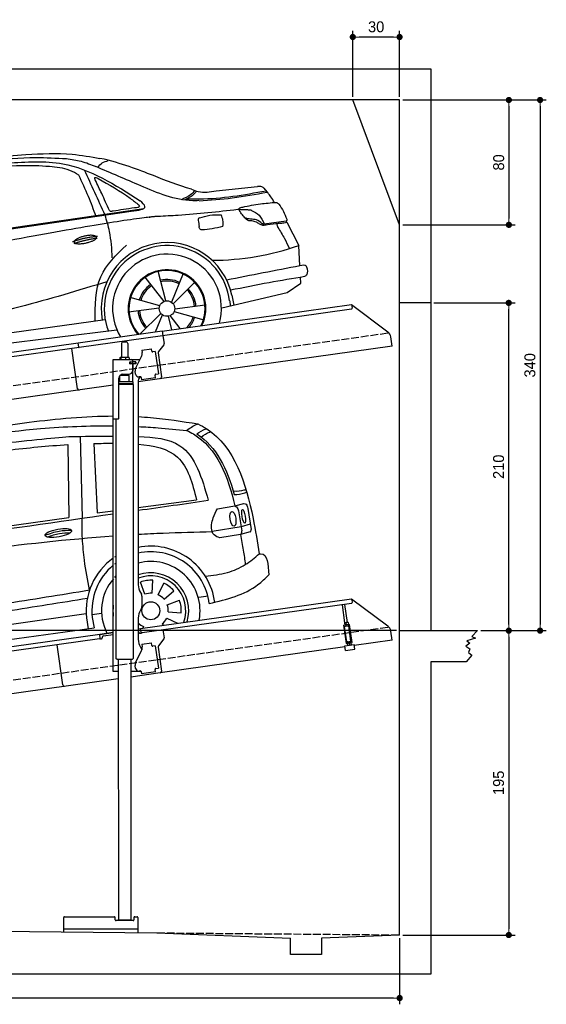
# Model space of a CAD drawing. Extents: x -311 to 6440, y -544 to 5764.
# Tile 5 of 5: x 3065 to 6440, y -544 to 5764. Entities that reach past the tile are written whole.
import ezdxf

# ---------------------------------------------------------------- set-up
doc = ezdxf.new("R2010")
doc.units = 0
doc.header["$LTSCALE"] = 10
doc.header["$MEASUREMENT"] = 0
doc.linetypes.add('GEN3', pattern=[6.25, 5, -1.25])
doc.layers.get('0').update_dxf_attribs({"linetype": 'CONTINUOUS'})
doc.layers.get('DEFPOINTS').update_dxf_attribs({"linetype": 'CONTINUOUS'})
for name, color, linetype in [('3', 6, 'GEN3'), ('CAR', 1, 'CONTINUOUS'), ('SICHTBARE_KANTEN_DIN_', 7, 'CONTINUOUS')]:
    doc.layers.add(name, color=color, linetype=linetype)
doc.layers.add('AM_0', color=7, linetype='CONTINUOUS', lineweight=30)
doc.layers.add('AM_5', color=3, linetype='CONTINUOUS', lineweight=15)
doc.dimstyles.new('KLAUS_DXF', dxfattribs={"dimscale": 20, "dimtxt": 3.5, "dimasz": 2, "dimexe": 2, "dimexo": 1, "dimgap": 1.5, "dimtad": 1, "dimlfac": 0.1, "dimdsep": 46, "dimtxsty": 'Standard', "dimblk": 'DOT', "dimcen": 2, "dimclrd": 256, "dimclre": 256, "dimclrt": 2, "dimadec": 0, "dimazin": 0, "dimtfac": 1, "dimtmove": 2, "dimatfit": 3, "dimfxl": 1, "dimtolj": 1, "dimarcsym": 0})

# ---------------------------------------------------------------- blocks, each defined once
blk = doc.blocks.new('car_150_')
at = {"layer": 'CAR'}
for p, q in [((6993.7, 5277.2), (7129.2, 5288.8)), ((8349.8, 5065.2), (8614.8, 5095.9)), ((5703.5, 4603.8), (7806, 4931.3)), ((5748.6, 4619.9), (7887.1, 4949.3)), ((8659.8, 4857.1), (8801.1, 4877.5)), ((8805, 4869.2), (8883.2, 4720.4)), ((8891.2, 4589.9), (8883.2, 4720.4)), ((8033.2, 4358.3), (7982.9, 4548.5)), ((7897.5, 4510.1), (8019.3, 4353.9)), ((8143.1, 4534), (8068.7, 4350.5)), ((8079.5, 4340.6), (8219, 4479.2)), ((8898.1, 4478.2), (8895.6, 4518.3)), ((8391.6, 4316.2), (8810.7, 4417.6)), ((8810.7, 4417.6), (8898.1, 4478.2)), ((7994.7, 4327.2), (7804.9, 4378.7)), ((8442.3, 4361.7), (8446.4, 4329.7)), ((8455.6, 4397.8), (8469.1, 4334.6)), ((7795.4, 4285.5), (7991.5, 4312.9)), ((8087.2, 4291.6), (8277, 4240.1)), ((8286.5, 4333.3), (8090.4, 4305.9)), ((7646, 4233.7), (5761.2, 3956.2)), ((8002.4, 4278.2), (7867.9, 4144.6)), ((7969.2, 4159.6), (8013.2, 4268.3)), ((8048.7, 4260.5), (8071.6, 4173.8)), ((8127.2, 4182.1), (8062.7, 4264.8)), ((5689.3, 3904.2), (7721.3, 4169.7))]:
    blk.add_line(p, q, dxfattribs=at)
blk.add_circle((8041, 4309.4), 49.6, dxfattribs=at)
for centre, radius, start, end in [((8042.2, 4309.4), 422.7, 12.06499, 190.70699), ((8042.2, 4309.4), 403.4, 7.44612, 201.52919), ((8307.4, 6330.9), 1710.3, 270.66012, 289.67256), ((8041, 4309.4), 348.9, 345.04241, 211.67771), ((8041, 4309.4), 249, 334.62746, 221.99497), ((8041, 4309.4), 244.1, 333.85173, 222.76256), ((8041, 4309.4), 186.2, 64.77616, 103.26666), ((8041, 4309.4), 176.5, 64.60185, 103.18158), ((8041, 4309.4), 186.2, 124.77616, 163.26666), ((8041, 4309.4), 176.5, 124.60185, 163.18158), ((8041, 4309.4), 176.5, 4.60185, 43.18158), ((8041, 4309.4), 186.2, 4.77616, 43.26666), ((8041, 4309.4), 186.2, 184.77616, 223.26666), ((8041, 4309.4), 176.5, 184.60185, 223.18158), ((8041, 4309.4), 176.5, 316.68962, 343.18158), ((8041, 4309.4), 186.2, 320.33711, 343.26666)]:
    blk.add_arc(centre, radius, start, end, dxfattribs=at)
for points in [[(7129.2, 5288.8), (7425.2, 5293.1), (7603.8, 5268.4)], [(6590.3, 5194.3), (7191.5, 5270.3), (7389.2, 5264.7)], [(7010.2, 5233), (7365.4, 5231.9), (7863.2, 4999)], [(7389.2, 5264.7), (7483, 5249), (7578.6, 5215.1)], [(7590.1, 5210.4), (7618.6, 5239.2), (7657.5, 5254.4)], [(7280.4, 5213.4), (7100.8, 5216.9), (6855.4, 5188)], [(7469.5, 5159.8), (7410.3, 5189.8), (7280.4, 5213.4)], [(7639.4, 4905.3), (7505.7, 5192.1)], [(8238.8, 5002.4), (8200.2, 5001.6), (7866.3, 5094.6), (7578.6, 5215.1)], [(7582.2, 4896.4), (7531.4, 5023.6), (7469.5, 5159.8)], [(7575.1, 5131.1), (7571.2, 5144.8), (7592.5, 5140)], [(7592.5, 5140), (7799.5, 5014.1), (7855.1, 4971.8)], [(8213.4, 5067), (8186.6, 5040.1), (8125.8, 5007.6)], [(8224.6, 5063.8), (8208.7, 5044.9), (8182.8, 5023.9), (8149.7, 5006.6)], [(8163.6, 5014.3), (8243.5, 5013.7), (8670.3, 5069.3)], [(8191, 5074.7), (8235.7, 5060.8), (8349.8, 5065.2)], [(8240.9, 5001), (8453.9, 5021.9), (8677.8, 5060.7)], [(8659.2, 5083.2), (8642.4, 5093.4), (8614.8, 5095.9)], [(8723.8, 4994.4), (8701.4, 5030.2), (8659.2, 5083.2)], [(7806, 4931.3), (7894.4, 4962.2), (7863.2, 4999)], [(8521.1, 4963.5), (8634.4, 4984.8), (8734.9, 4995.3)], [(8734.9, 4995.3), (8736.6, 4995.1), (8751.6, 4983.9), (8803.6, 4888.9)], [(7690.7, 4930.9), (7670.7, 4931.6), (7668, 4935.3)], [(7827.4, 4952.7), (7757.4, 4941.2), (7690.7, 4930.9)], [(7855.1, 4971.8), (7859.5, 4964.9), (7827.4, 4952.7)], [(8489.1, 4946.9), (8107.9, 4906.7), (7979.4, 4899)], [(8499.4, 4953.2), (8500.3, 4955.9), (8504.4, 4958.4)], [(8514.3, 4920.1), (8499.6, 4950.3), (8499.4, 4953.2)], [(8504.4, 4958.4), (8514.7, 4962.1), (8521.1, 4963.5)], [(8578.5, 4942.4), (8626.1, 4912.6), (8659.8, 4857.1)], [(7687.8, 4631.1), (7668.8, 4800.4), (7639.4, 4905.3)], [(8245.8, 4892.2), (8238.1, 4888.3), (8237.1, 4876.1)], [(8237.1, 4876.1), (8242.7, 4837)], [(8244.9, 4892.1), (8310.4, 4909.4), (8382.6, 4912.4)], [(8382.6, 4912.4), (8393, 4879.1), (8393.3, 4838.9)], [(8581.1, 4874.9), (8560.8, 4876.6), (8529.9, 4900.7)], [(8629.7, 4855.7), (8609.4, 4867.3), (8581.1, 4874.9)], [(8759.3, 4861.5), (8741.4, 4855.9), (8747.8, 4835.1)], [(8757.3, 4861.2), (8786.1, 4865.5), (8805, 4869.2)], [(8803.6, 4888.9), (8805.2, 4882.6), (8801.1, 4877.5)], [(8805, 4869.2), (8801.1, 4877.5)], [(8260.3, 4814.7), (8250.8, 4817.5), (8242.7, 4837)], [(8393.3, 4838.9), (8327.1, 4822.4), (8259.4, 4814.5)], [(8664.2, 4847.7), (8651.9, 4847.2), (8629.7, 4855.7)], [(8747.8, 4835.1), (8790.3, 4763.6), (8820.8, 4701.6)], [(7581.1, 4224.1), (7615.2, 4510.4), (7777.7, 4714.5)], [(8891.2, 4589.9), (8420.6, 4494.5)], [(8935.7, 4582.7), (8931.6, 4588.3), (8891.2, 4589.9)], [(8922.6, 4523), (8936.6, 4535.2), (8935.7, 4582.7)], [(8446.2, 4431.7), (8693.5, 4482.1), (8922.6, 4523)], [(7654.8, 4478.5), (7099.9, 4313.4), (5734.4, 4063.7)]]:
    blk.add_spline(points, degree=3, dxfattribs=at)
for points, degree, knots in [([(8191, 5074.7), (8107.9, 5098.3), (7930.3, 5167), (7746.4, 5237.4), (7603.8, 5268.4)], 3, [5.571538, 5.571538, 5.571538, 5.571538, 32.165526, 64.936902, 64.936902, 64.936902, 64.936902]), ([(7668, 4935.3), (7650.2, 4969.8), (7620.8, 5036.6), (7588.5, 5099.8), (7575.1, 5131.1)], 3, [2.591518, 2.591518, 2.591518, 2.591518, 14.396583, 24.038621, 24.038621, 24.038621, 24.038621]), ([(8645.2, 4860.1), (8634.4, 4868.9), (8603, 4892.4), (8542.9, 4879.7), (8521, 4910.7), (8514.3, 4920.1)], 3, [0.658544, 0.658544, 0.658544, 0.658544, 4.748765, 12.290755, 15.589596, 15.589596, 15.589596, 15.589596]), ([(8645.2, 4860.1), (8647, 4858.9), (8651.5, 4856.3), (8656.7, 4856.7), (8659.8, 4857.1)], 3, [0.11133, 0.11133, 0.11133, 0.11133, 0.733961, 1.64284, 1.64284, 1.64284, 1.64284]), ([(8752.5, 4860.5), (8727.9, 4857.2), (8698.8, 4853.2), (8669.8, 4848.6), (8664.2, 4847.7)], 3, [0, 0, 0, 0, 7.10149, 8.807008, 8.807008, 8.807008, 8.807008]), ([(7442.5, 4729.7), (7440.4, 4737.7), (7458.8, 4757), (7537.7, 4789), (7634.5, 4769.9), (7553.7, 4725.9), (7469.8, 4714.2), (7444.6, 4721.7), (7442.5, 4729.7)], 5, [0, 0, 0, 0, 0, 0, 0.300106, 0.500106, 0.700106, 1, 1, 1, 1, 1, 1])]:
    blk.add_open_spline(points, degree=degree, knots=knots, dxfattribs=at)
for points in [[(8578.5, 4942.4), (8576.8, 4945.2), (8489.1, 4946.9)], [(7979.4, 4899), (7725, 4888.3), (5338.8, 4399.4)], [(7432.9, 4733.6), (7502, 4760.2), (7591.2, 4770)], [(7441.9, 4722), (7513, 4747.3), (7590.2, 4757.9)]]:
    blk.add_open_spline(points, degree=2, dxfattribs=at)
blk = doc.blocks.new('_DOT')
at = {"color": 0, "linetype": 'ByBlock'}
blk.add_line((-0.5, 0), (-1, 0), dxfattribs=at)
at = {"color": 0, "linetype": 'ByBlock', "const_width": 0.5}
blk.add_lwpolyline([(-0.25, 0, 1), (0.25, 0, 1)], format="xyb", close=True, dxfattribs=at)
blk = doc.blocks.new('*D7')
at = {"layer": 'AM_5', "lineweight": -2, "transparency": 16777216}
for p, q in [((5199.5, 5270), (5199.5, 5693.4)), ((5499.5, 5270), (5499.5, 5693.4)), ((5459.5, 5653.4), (5239.5, 5653.4))]:
    blk.add_line(p, q, dxfattribs=at)
at = {"layer": 'DEFPOINTS', "color": 0, "transparency": 16777216}
for p in [(5199.5, 5653.4), (5199.5, 5250), (5499.5, 5250)]:
    blk.add_point(p, dxfattribs=at)
at = {"layer": 'AM_5', "lineweight": -2, "transparency": 16777216, "xscale": 40, "yscale": 40, "zscale": 40, "rotation": 180}
blk.add_blockref('_DOT', (5199.5, 5653.4), dxfattribs=at)
at = {"layer": 'AM_5', "lineweight": -2, "transparency": 16777216, "xscale": 40, "yscale": 40, "zscale": 40}
blk.add_blockref('_DOT', (5499.5, 5653.4), dxfattribs=at)
at = {"layer": 'AM_5', "color": 2, "transparency": 16777216, "insert": (5349.5, 5718.4), "char_height": 70, "attachment_point": 5}
blk.add_mtext('\\A1;30', dxfattribs=at)
blk = doc.blocks.new('*D9')
at = {"layer": 'AM_5', "lineweight": -2, "transparency": 16777216}
for p, q in [((5519.5, 5250), (6240, 5250)), ((6200, 5210), (6200, 4490)), ((5519.5, 4450), (6240, 4450))]:
    blk.add_line(p, q, dxfattribs=at)
at = {"layer": 'DEFPOINTS', "color": 0, "transparency": 16777216}
for p in [(5499.5, 5250), (5499.5, 4450), (6200, 4450)]:
    blk.add_point(p, dxfattribs=at)
at = {"layer": 'AM_5', "lineweight": -2, "transparency": 16777216, "xscale": 40, "yscale": 40, "zscale": 40}
for p, rotation in [((6200, 5250), 90), ((6200, 4450), 270)]:
    blk.add_blockref('_DOT', p, dxfattribs=dict(at, rotation=rotation))
at = {"layer": 'AM_5', "color": 2, "transparency": 16777216, "insert": (6135, 4850), "char_height": 70, "attachment_point": 5, "rotation": 90}
blk.add_mtext('\\A1;80', dxfattribs=at)
blk = doc.blocks.new('*D10')
at = {"layer": 'AM_5', "lineweight": -2, "transparency": 16777216}
for p, q in [((5479.5, 1850), (-240, 1850)), ((-200, -10), (-200, 1810)), ((178.1, -50), (-240, -50))]:
    blk.add_line(p, q, dxfattribs=at)
at = {"layer": 'DEFPOINTS', "color": 0, "transparency": 16777216}
for p in [(-200, 1850), (5499.5, 1850), (198.1, -50)]:
    blk.add_point(p, dxfattribs=at)
at = {"layer": 'AM_5', "lineweight": -2, "transparency": 16777216, "xscale": 40, "yscale": 40, "zscale": 40}
for p, rotation in [((-200, 1850), 90), ((-200, -50), 270)]:
    blk.add_blockref('_DOT', p, dxfattribs=dict(at, rotation=rotation))
at = {"layer": 'AM_5', "color": 2, "transparency": 16777216, "insert": (-265, 900), "char_height": 70, "attachment_point": 5, "rotation": 90}
blk.add_mtext('\\A1;190', dxfattribs=at)
blk = doc.blocks.new('*D11')
at = {"layer": 'AM_5', "lineweight": -2, "transparency": 16777216}
for p, q in [((179.7, 2850), (-240, 2850)), ((-200, 1890), (-200, 2810)), ((5479.5, 1850), (-240, 1850))]:
    blk.add_line(p, q, dxfattribs=at)
at = {"layer": 'DEFPOINTS', "color": 0, "transparency": 16777216}
for p in [(-200, 2850), (199.7, 2850), (5499.5, 1850)]:
    blk.add_point(p, dxfattribs=at)
at = {"layer": 'AM_5', "lineweight": -2, "transparency": 16777216, "xscale": 40, "yscale": 40, "zscale": 40}
for p, rotation in [((-200, 2850), 90), ((-200, 1850), 270)]:
    blk.add_blockref('_DOT', p, dxfattribs=dict(at, rotation=rotation))
at = {"layer": 'AM_5', "color": 2, "transparency": 16777216, "insert": (-265, 2350), "char_height": 70, "attachment_point": 5, "rotation": 90}
blk.add_mtext('\\A1;100', dxfattribs=at)
blk = doc.blocks.new('*D12')
at = {"layer": 'AM_5', "lineweight": -2, "transparency": 16777216}
for p, q in [((5719.5, 3950), (6239.3, 3950)), ((6199.3, 1890), (6199.3, 3910)), ((6219.3, 1850), (6239.3, 1850))]:
    blk.add_line(p, q, dxfattribs=at)
at = {"layer": 'DEFPOINTS', "color": 0, "transparency": 16777216}
for p in [(5699.5, 3950), (6199.3, 3950), (6199.3, 1850)]:
    blk.add_point(p, dxfattribs=at)
at = {"layer": 'AM_5', "lineweight": -2, "transparency": 16777216, "xscale": 40, "yscale": 40, "zscale": 40}
for p, rotation in [((6199.3, 3950), 90), ((6199.3, 1850), 270)]:
    blk.add_blockref('_DOT', p, dxfattribs=dict(at, rotation=rotation))
at = {"layer": 'AM_5', "color": 2, "transparency": 16777216, "insert": (6134.3, 2900), "char_height": 70, "attachment_point": 5, "rotation": 90}
blk.add_mtext('\\A1;210', dxfattribs=at)
blk = doc.blocks.new('*D13')
at = {"layer": 'AM_5', "lineweight": -2, "transparency": 16777216}
for p, q in [((6219.3, 1850), (6239.3, 1850)), ((6199.3, 1810), (6199.3, -60)), ((5520, -100), (6239.3, -100))]:
    blk.add_line(p, q, dxfattribs=at)
at = {"layer": 'DEFPOINTS', "color": 0, "transparency": 16777216}
for p in [(6199.3, 1850), (5500, -100), (6199.3, -100)]:
    blk.add_point(p, dxfattribs=at)
at = {"layer": 'AM_5', "lineweight": -2, "transparency": 16777216, "xscale": 40, "yscale": 40, "zscale": 40}
for p, rotation in [((6199.3, 1850), 90), ((6199.3, -100), 270)]:
    blk.add_blockref('_DOT', p, dxfattribs=dict(at, rotation=rotation))
at = {"layer": 'AM_5', "color": 2, "transparency": 16777216, "insert": (6134.3, 875), "char_height": 70, "attachment_point": 5, "rotation": 90}
blk.add_mtext('\\A1;195', dxfattribs=at)
blk = doc.blocks.new('*D14')
at = {"layer": 'AM_5', "lineweight": -2, "transparency": 16777216}
for p, q in [((200, -70), (200, -543.8)), ((5500, -120), (5500, -543.8)), ((5460, -503.8), (240, -503.8))]:
    blk.add_line(p, q, dxfattribs=at)
at = {"layer": 'DEFPOINTS', "color": 0, "transparency": 16777216}
for p in [(200, -50), (5500, -100), (200, -503.8)]:
    blk.add_point(p, dxfattribs=at)
at = {"layer": 'AM_5', "lineweight": -2, "transparency": 16777216, "xscale": 40, "yscale": 40, "zscale": 40, "rotation": 180}
blk.add_blockref('_DOT', (200, -503.8), dxfattribs=at)
at = {"layer": 'AM_5', "lineweight": -2, "transparency": 16777216, "xscale": 40, "yscale": 40, "zscale": 40}
blk.add_blockref('_DOT', (5500, -503.8), dxfattribs=at)
at = {"layer": 'AM_5', "color": 2, "transparency": 16777216, "insert": (2850, -438.8), "char_height": 70, "attachment_point": 5}
blk.add_mtext('\\A1;530', dxfattribs=at)
blk = doc.blocks.new('*D15')
at = {"layer": 'AM_5', "lineweight": -2, "transparency": 16777216}
for p, q in [((5519.5, 5250), (6440, 5250)), ((6400, 5210), (6400, 1890)), ((6019.5, 1850), (6440, 1850))]:
    blk.add_line(p, q, dxfattribs=at)
at = {"layer": 'DEFPOINTS', "color": 0, "transparency": 16777216}
for p in [(5499.5, 5250), (5999.5, 1850), (6400, 1850)]:
    blk.add_point(p, dxfattribs=at)
at = {"layer": 'AM_5', "lineweight": -2, "transparency": 16777216, "xscale": 40, "yscale": 40, "zscale": 40}
for p, rotation in [((6400, 5250), 90), ((6400, 1850), 270)]:
    blk.add_blockref('_DOT', p, dxfattribs=dict(at, rotation=rotation))
at = {"layer": 'AM_5', "color": 2, "transparency": 16777216, "insert": (6335, 3550), "char_height": 70, "attachment_point": 5, "rotation": 90}
blk.add_mtext('\\A1;340', dxfattribs=at)
blk = doc.blocks.new('CAR_EG')
at = {"layer": 'CAR'}
for p, q in [((34639.7, 2740.1), (34652.1, 2215)), ((34559.8, 2688), (34567.6, 2220.6)), ((34726.8, 2694.7), (34748.7, 2249.2)), ((35011.8, 2284.1), (35385, 2333.6)), ((35518.8, 2275.9), (35630.7, 2294.7)), ((35630.7, 2294.7), (35688.5, 2309)), ((35714.1, 2277.1), (35734.7, 2143.7)), ((33852.2, 2120.1), (34567.6, 2220.6)), ((34748.7, 2249.2), (34851.8, 2262.9)), ((35655.1, 2262.7), (35674.7, 2133.9)), ((35670.5, 2160.2), (35485.3, 2130)), ((35729.9, 2176.6), (35670.5, 2160.2)), ((35666.2, 2110), (35534.7, 2089.5)), ((35729.3, 2128.1), (35666.2, 2110)), ((35053.8, 1727.9), (35025.3, 1806.1)), ((35100, 1734.4), (35105.8, 1817.4)), ((35139.6, 1724.2), (35174.8, 1799.6)), ((35176.9, 1696.1), (35239.7, 1750.7)), ((35399.1, 1708.7), (35459.1, 1717.1)), ((35197.6, 1660.9), (35275.8, 1689.3)), ((32765, 1337.2), (34678.2, 1603.8)), ((34716.5, 1598.7), (34776.5, 1607.1)), ((34716.8, 1579.5), (34728.2, 1512.2)), ((34980.2, 1630.3), (34978.9, 1630.4)), ((35204.1, 1614.6), (35287.1, 1608.8)), ((34680.4, 1576.3), (34691.1, 1507.2)), ((35044.7, 1520.8), (35040.5, 1511.7)), ((35165.8, 1537.8), (35172.3, 1530.2)), ((35193.9, 1575), (35262.7, 1542.9)), ((32742.6, 1242.5), (34728.2, 1512.2))]:
    blk.add_line(p, q, dxfattribs=at)
blk.add_circle((35092.2, 1622.5), 57.7, dxfattribs=at)
for centre, radius, start, end in [((35091.7, 1622.4), 413.9, 7.45018, 101.13198), ((35091.7, 1622.4), 413.9, 125.42525, 186.40604), ((35091.7, 1622.4), 413.9, 122.57726, 124.07737), ((35092.1, 1622.5), 377.8, 6.99837, 102.27813), ((35092.1, 1622.5), 377.8, 129.50507, 186.53914), ((35092.1, 1622.5), 377.8, 126.2281, 127.94989), ((35092.2, 1622.5), 315.6, 349.05234, 104.75068), ((35092.2, 1622.5), 315.6, 135.0283, 137.4054), ((35092.2, 1622.5), 242.9, 343.04055, 109.32273), ((35092.2, 1622.5), 223.8, 340.73863, 111.04957), ((35092.2, 1622.5), 315.6, 139.5971, 206.94766), ((35092.2, 1622.5), 195.4, 86, 110), ((35092.2, 1622.5), 195.4, 41, 65), ((35092.2, 1622.5), 112.2, 86, 110), ((35092.2, 1622.5), 112.2, 41, 65), ((35092.2, 1622.5), 242.9, 171.74212, 188.25788), ((35092.2, 1622.5), 112.2, 356, 20), ((35092.2, 1622.5), 195.4, 356, 20), ((35092.2, 1622.5), 112.2, 224.26629, 245), ((35092.2, 1622.5), 112.2, 311, 335)]:
    blk.add_arc(centre, radius, start, end, dxfattribs=at)
for centre, major_axis, ratio in [((35686.7, 2227.1), (-7.2, 44.5), 0.21161), ((35618.1, 2211.7), (-7.7, 47.6), 0.380274), ((34499.5, 2120.6), (-85, -15.3), 0.28676)]:
    blk.add_ellipse(centre, major_axis=major_axis, ratio=ratio, dxfattribs=at)
for points, knots in [([(33596.2, 2718.6), (33833.8, 2759.2), (34248.6, 2830.2), (34671.7, 2869.7), (34851.8, 2870.2)], [0, 0, 0, 0, 724.09838, 1264.268143, 1264.268143, 1264.268143, 1264.268143]), ([(35011.8, 2866.1), (35038.1, 2864.7), (35166.1, 2855.5), (35293.3, 2835.6), (35394.4, 2819.7)], [1424.465745, 1424.465745, 1424.465745, 1424.465745, 1503.595542, 1810.064944, 1810.064944, 1810.064944, 1810.064944]), ([(33641.3, 2687.7), (33888.6, 2727.9), (34289.4, 2793.1), (34696.2, 2808.8), (34851.8, 2807)], [0, 0, 0, 0, 750.99467, 1217.35525, 1217.35525, 1217.35525, 1217.35525]), ([(35011.8, 2802.3), (35054.1, 2800.3), (35157.6, 2794), (35260.7, 2784.1), (35321.7, 2778.2)], [1377.255793, 1377.255793, 1377.255793, 1377.255793, 1504.323614, 1688.05271, 1688.05271, 1688.05271, 1688.05271]), ([(35321.7, 2778.2), (35336.3, 2770.8), (35510.1, 2682.4), (35587.5, 2480.4), (35630.7, 2294.7)], [0, 0, 0, 0, 48.860332, 582.287096, 582.287096, 582.287096, 582.287096]), ([(35387.3, 2755), (35405.2, 2768.5), (35425, 2782.3), (35447.9, 2789.2), (35447.9, 2789.2)], [11.054346, 11.054346, 11.054346, 11.054346, 77.145156, 82.826799, 82.826799, 82.826799, 82.826799]), ([(35394.4, 2819.7), (35413.4, 2809.6), (35623.4, 2697.4), (35727.5, 2349.6), (35775.9, 2061.2), (35787.3, 1987)], [0, 0, 0, 0, 64.276315, 710.727442, 938.589682, 938.589682, 938.589682, 938.589682]), ([(33203.6, 2456.4), (33274.2, 2503.5), (33505.2, 2604.9), (34003.4, 2687.4), (34469.5, 2730.1), (34567.3, 2738.8)], [0, 0, 0, 0, 57.768711, 889.406275, 1467.79431, 1467.79431, 1467.79431, 1467.79431]), ([(35011.8, 2738.7), (35109.5, 2735.6), (35350.5, 2712.4), (35419.6, 2471.8), (35460.3, 2330)], [442.147822, 442.147822, 442.147822, 442.147822, 716.95363, 1111.278446, 1111.278446, 1111.278446, 1111.278446]), ([(35415.1, 2735.6), (35432.4, 2748.6), (35451.7, 2761.7), (35473.8, 2768.4), (35477.3, 2769.4)], [13.409392, 13.409392, 13.409392, 13.409392, 77.145156, 82.826799, 82.826799, 82.826799, 82.826799]), ([(35011.8, 2690), (35108.9, 2682.3), (35306.7, 2639.4), (35358.1, 2438.7), (35385, 2333.6)], [277.078801, 277.078801, 277.078801, 277.078801, 547.768352, 845.442932, 845.442932, 845.442932, 845.442932]), ([(35620, 2390.1), (35643.9, 2386.1), (35679.3, 2392.1), (35696.9, 2398.4), (35700.1, 2401.6)], [16.339016, 16.339016, 16.339016, 16.339016, 83.836398, 97.62384, 97.62384, 97.62384, 97.62384]), ([(35626.2, 2367.7), (35650.3, 2368), (35676.3, 2369.6), (35702.4, 2381.4), (35706.2, 2383.7)], [14.612863, 14.612863, 14.612863, 14.612863, 83.836398, 97.62384, 97.62384, 97.62384, 97.62384]), ([(32657.7, 1810.8), (32801.3, 1833.7), (33529.6, 1949.8), (34261.4, 2059.7), (34851.8, 2102.1)], [0, 0, 0, 0, 436.512598, 2212.794207, 2212.794207, 2212.794207, 2212.794207]), ([(34429.5, 2094.8), (34454.7, 2104.1), (34502, 2120.2), (34552, 2121.5), (34575.3, 2121.7)], [14.4466, 14.4466, 14.4466, 14.4466, 94.349912, 163.782287, 163.782287, 163.782287, 163.782287]), ([(35011.8, 2112.5), (35064.7, 2115.5), (35222.4, 2123.3), (35380.3, 2127.3), (35485.3, 2130)], [2373.184352, 2373.184352, 2373.184352, 2373.184352, 2532.063256, 2847.072184, 2847.072184, 2847.072184, 2847.072184]), ([(32738.3, 1414.9), (32999, 1451), (33477.1, 1517.1), (34126.3, 1613), (34514.4, 1675.6), (34685.8, 1703.3)], [0, 0, 0, 0, 789.48509, 1447.853915, 1968.782349, 1968.782349, 1968.782349, 1968.782349])]:
    blk.add_open_spline(points, degree=3, knots=knots, dxfattribs=at)
for points in [[(35321.7, 2778.2), (35387.4, 2817), (35394.4, 2819.7)], [(33855.2, 2598.7), (34175.2, 2650.7), (34559.8, 2688)], [(35534.7, 2089.5), (35498, 2108.4), (35485.3, 2130), (35492.4, 2217.9), (35518.8, 2275.9)], [(35630.7, 2294.7), (35640.4, 2287.7), (35654.9, 2263)], [(35688.3, 2309.2), (35702.6, 2304.3), (35714.1, 2277.1)], [(34653.8, 2086.3), (34651.3, 2148.4), (34652.1, 2215)], [(34414.7, 2105.9), (34505, 2133.2), (34582.7, 2138)], [(34699.2, 1755.6), (34667, 1945.6), (34653.8, 2086.3)], [(35666.2, 2110), (35673.3, 2119), (35674.7, 2133.9)], [(35666.2, 2110), (35684.6, 2010), (35697.9, 1918.4)], [(35729.9, 2128.6), (35734, 2134), (35734.8, 2143.3)], [(35441.3, 1844.4), (35582.8, 1868.3), (35697.9, 1918.4), (35787.2, 1987)], [(35787.2, 1987), (35795.6, 1987.5), (35848.1, 1851.6)], [(35467.1, 1668.5), (35779, 1789.9), (35848.1, 1851.6)], [(32711.4, 1460.7), (33493.3, 1570.2), (34144.5, 1667.1), (34699.2, 1755.6)]]:
    blk.add_spline(points, degree=3, dxfattribs=at)
for points in [[(34567.3, 2738.8), (34660.7, 2740.2), (34754.2, 2741.5), (34851.8, 2741.2)], [(35387.3, 2755), (35513.1, 2675.3), (35581.5, 2528.6), (35626.2, 2367.7)], [(34726.8, 2694.7), (34767.9, 2695), (34809.1, 2695.3), (34851.8, 2695.1)], [(35011.8, 2266.3), (35161.3, 2287.5), (35310.8, 2308.7), (35460.3, 2330)], [(32710, 1939.3), (33423.9, 2040.7), (34137.9, 2142.1), (34851.8, 2243.5)]]:
    blk.add_open_spline(points, degree=3, dxfattribs=at)

msp = doc.modelspace()

# ---------------------------------------------------------------- linework, layer by layer
for p, q in [((-0.481, 5450.005), (5699.503, 5450.005)), ((5699.503, 5450.005), (5699.503, 1850.005)), ((5499.51, 4450.005), (5199.51, 5250.005)), ((3978.526, 3769.409), (5191.605, 3939.896)), ((5191.605, 3939.896), (5195.084, 3915.139)), ((5191.605, 3939.896), (5423.542, 3765.119)), ((5699.503, 3950.005), (5499.51, 3950.005)), ((5190.829, 3909.492), (3979.731, 3739.283)), ((3438.691, 3694.55), (3978.387, 3770.399)), ((3979.731, 3739.283), (3445.976, 3664.269)), ((3978.387, 3770.399), (3982.702, 3739.701)), ((3982.702, 3739.701), (3989.78, 3689.338)), ((5451.216, 3673.433), (5442.964, 3732.146)), ((959.991, 3345.181), (3438.83, 3693.559)), ((3445.976, 3664.269), (959.991, 3314.886)), ((3442.588, 3666.822), (3438.691, 3694.55)), ((3716.715, 3690.64), (3716.715, 3600.64)), ((3726.715, 3700.64), (3746.715, 3700.64)), ((3756.715, 3690.64), (3756.715, 3600.64)), ((5451.216, 3673.433), (3824.715, 3444.844)), ((3987.863, 3681.928), (3954.55, 3637.719)), ((3434.628, 3400.119), (3398.443, 3657.589)), ((3706.798, 3598.184), (3706.798, 3587.64)), ((3727.496, 3600.64), (3709.522, 3600.64)), ((3712.538, 3598.184), (3712.538, 3587.64)), ((3754.543, 3600.64), (3727.496, 3600.64)), ((3742.455, 3598.184), (3742.455, 3587.64)), ((3764.215, 3600.64), (3754.543, 3600.64)), ((3766.632, 3598.184), (3766.632, 3587.64)), ((3808.53, 3533.529), (3846, 3607.069)), ((3846.658, 3647.873), (3909.044, 3656.641)), ((3846.658, 3647.873), (3848.884, 3632.029)), ((3849.474, 3627.83), (3848.884, 3632.029)), ((3911.271, 3640.797), (3909.044, 3656.641)), ((3911.271, 3640.797), (3911.41, 3639.807)), ((3917.058, 3635.551), (3918.048, 3635.69)), ((3933.892, 3637.917), (3918.048, 3635.69)), ((3933.892, 3637.917), (3953.933, 3495.319)), ((3952.633, 3630.309), (3974.325, 3475.968)), ((3664.715, 3587.64), (3836.1, 3587.64)), ((3664.715, 3207.64), (3664.715, 3587.64)), ((3773.361, 3571.64), (3769.715, 3571.64)), ((3807.715, 3559.64), (3769.849, 3559.64)), ((3770.715, 3561.785), (3770.715, 3568.994)), ((3773.361, 3571.64), (3785.715, 3571.64)), ((3785.715, 3559.14), (3773.361, 3559.14)), ((3773.715, 3571.64), (3773.715, 3559.64)), ((3787.715, 3571.64), (3785.715, 3571.64)), ((3787.715, 3571.64), (3788.715, 3571.64)), ((3788.715, 3577.64), (3788.715, 3574.64)), ((3789.439, 3571.64), (3788.715, 3571.64)), ((3788.715, 3559.64), (3788.715, 3571.64)), ((3788.715, 3556.14), (3788.715, 3517.64)), ((3806.991, 3571.64), (3789.439, 3571.64)), ((3789.715, 3572.14), (3789.715, 3587.64)), ((3808.715, 3572.14), (3789.715, 3572.14)), ((3789.715, 3444.659), (3789.715, 3559.14)), ((3808.715, 3559.14), (3789.715, 3559.14)), ((3806.991, 3571.64), (3807.715, 3571.64)), ((3807.715, 3559.64), (3807.715, 3571.64)), ((3809.715, 3571.14), (3809.715, 3560.14)), ((3766.713, 3484.641), (3706.713, 3483.885)), ((3706.715, 3444.688), (3706.713, 3483.885)), ((3718.723, 3484.037), (3718.715, 3491.64)), ((3725.715, 3492.64), (3763.715, 3492.64)), ((3754.717, 3484.49), (3754.715, 3492.64)), ((3766.713, 3444.643), (3766.713, 3484.641)), ((3807.839, 3492.963), (3805.056, 3512.769)), ((3838.35, 3477.055), (3830.428, 3475.941)), ((3843.997, 3472.799), (3846.085, 3457.945)), ((3935.209, 3470.471), (3846.085, 3457.945)), ((3932.843, 3487.305), (3932.982, 3486.315)), ((3935.209, 3470.471), (3932.982, 3486.315)), ((3938.089, 3493.092), (3937.099, 3492.953)), ((3938.089, 3493.092), (3953.933, 3495.319)), ((3664.715, 3422.357), (959.991, 3042.233)), ((3700.715, 3210.64), (3700.715, 3467.64)), ((3791.715, 3444.643), (3700.715, 3444.643)), ((3791.716, 3431.375), (3700.715, 3431.375)), ((3788.716, 3429.643), (3700.715, 3429.643)), ((3791.716, 3427.911), (3700.715, 3427.911)), ((3788.716, 3429.643), (3791.716, 3431.375)), ((3788.716, 3429.643), (3791.716, 3427.911)), ((3789.715, 3429.066), (3789.715, 3430.22)), ((3791.713, 3427.911), (3791.812, 1671.652)), ((3791.716, 3431.375), (3791.715, 3444.643)), ((3824.715, 3452.64), (3824.715, 2144.272)), ((3664.715, 1587.64), (3664.715, 3207.64)), ((3664.715, 3207.64), (3697.715, 3207.64)), ((3681.725, 3207.64), (3681.812, 1671.629)), ((3838.112, 2094.272), (3844.366, 2083.441)), ((3824.715, 1862.792), (5191.605, 2054.896)), ((3847.715, 2070.941), (3847.715, 2004.338)), ((5190.829, 2024.492), (3849.015, 1835.912)), ((5165.479, 1903.082), (5149.237, 2018.647)), ((5192.718, 2046.974), (5191.605, 2054.896)), ((5191.605, 2054.896), (5423.542, 1880.119)), ((5192.718, 2046.974), (5195.084, 2030.139)), ((3844.366, 1991.838), (3838.112, 1981.008)), ((5149.635, 1900.856), (5133.393, 2016.42)), ((3824.715, 1931.008), (3824.715, 1794.697)), ((5146.416, 1900.403), (5145.734, 1899.87)), ((5145.734, 1899.87), (5147.673, 1886.072)), ((5168.697, 1903.535), (5146.416, 1900.403)), ((5159.407, 1888.803), (5157.766, 1900.479)), ((5168.697, 1903.535), (5169.5, 1903.21)), ((5169.5, 1903.21), (5171.439, 1889.412)), ((3577.468, 1828.044), (3664.715, 1840.305)), ((3664.715, 1836.266), (3578.025, 1824.083)), ((3840.446, 1860.963), (3824.715, 1858.753)), ((3830.99, 1838.428), (3831.129, 1837.438)), ((3836.776, 1833.182), (3841.728, 1833.878)), ((3843.368, 1840.168), (3839.889, 1864.925)), ((3982.702, 1854.701), (3989.78, 1804.338)), ((5139.811, 1884.53), (5179.422, 1890.096)), ((5139.811, 1884.53), (5156.094, 1768.668)), ((5140.925, 1876.607), (5180.535, 1882.174)), ((5161.328, 1778.492), (5147.411, 1877.519)), ((5148.476, 1885.747), (5147.673, 1886.072)), ((5170.757, 1888.879), (5171.439, 1889.412)), ((5187.966, 1782.236), (5174.049, 1881.263)), ((5195.705, 1774.235), (5179.422, 1890.096)), ((5451.216, 1788.433), (5442.964, 1847.146)), ((5999.51, 1850.005), (5961.803, 1812.157)), ((959.991, 1460.181), (3577.468, 1828.044)), ((3576.692, 1797.64), (959.991, 1429.886)), ((3577.468, 1828.044), (3578.581, 1820.121)), ((3580.947, 1803.287), (3578.581, 1820.121)), ((3584.258, 1797.693), (3589.209, 1798.389)), ((3593.465, 1804.036), (3593.326, 1805.027)), ((3601.836, 1816.321), (3664.715, 1825.158)), ((3846.658, 1762.873), (3909.044, 1771.641)), ((3911.271, 1755.797), (3909.044, 1771.641)), ((3987.863, 1796.928), (3954.55, 1752.719)), ((5154.981, 1776.59), (5194.592, 1782.157)), ((5156.094, 1768.668), (5195.705, 1774.235)), ((5161.328, 1778.492), (5187.966, 1782.236)), ((5164.759, 1769.886), (5164.077, 1769.353)), ((5164.077, 1769.353), (5166.016, 1755.554)), ((5166.864, 1778.26), (5166.725, 1779.251)), ((5176.109, 1769.961), (5177.75, 1758.286)), ((5182.709, 1780.487), (5182.569, 1781.477)), ((5187.04, 1773.017), (5187.843, 1772.693)), ((5187.843, 1772.693), (5189.782, 1758.895)), ((5451.216, 1788.433), (5208.6, 1754.336)), ((5948.951, 1770.772), (5923.961, 1750.079)), ((5986.079, 1802.168), (5929.673, 1785.756)), ((5929.673, 1785.756), (5948.951, 1770.772)), ((5961.803, 1812.157), (5986.079, 1802.168)), ((3340.553, 1501.897), (3304.368, 1759.367)), ((3340.553, 1501.897), (3304.368, 1759.367)), ((3808.53, 1648.529), (3846, 1722.069)), ((3838.112, 1744.697), (3848.154, 1727.305)), ((3846.658, 1762.873), (3848.884, 1747.029)), ((3849.474, 1742.83), (3848.884, 1747.029)), ((3911.271, 1755.797), (3911.41, 1754.807)), ((3917.058, 1750.551), (3918.048, 1750.69)), ((3933.892, 1752.917), (3918.048, 1750.69)), ((3933.892, 1752.917), (3953.933, 1610.319)), ((3952.633, 1745.309), (3974.325, 1590.968)), ((5149.184, 1745.986), (3965.814, 1579.674)), ((5148.251, 1752.62), (5207.668, 1760.971)), ((5152.427, 1722.912), (5148.251, 1752.62)), ((5152.427, 1722.912), (5211.843, 1731.263)), ((5166.819, 1755.23), (5166.016, 1755.554)), ((5189.1, 1758.361), (5189.782, 1758.895)), ((5211.843, 1731.263), (5207.668, 1760.971)), ((5923.961, 1750.079), (5950.379, 1732.954)), ((5950.379, 1732.954), (5940.383, 1709.407)), ((5940.383, 1709.407), (5963.231, 1692.995)), ((3688.804, 1664.638), (3681.803, 1671.637)), ((3784.804, 1664.643), (3688.804, 1664.638)), ((3696.812, 1664.638), (3696.906, -1.38)), ((3776.812, 1664.643), (3776.902, -1.34)), ((3784.804, 1664.643), (3791.812, 1671.652)), ((5699.503, 1650.005), (5699.503, -349.995)), ((5926.817, 1650.005), (5699.503, 1650.005)), ((5963.231, 1692.995), (5926.817, 1650.005)), ((3696.808, 1587.64), (3664.715, 1587.64)), ((3844.02, 1587.64), (3776.808, 1587.64)), ((3965.814, 1579.674), (3776.81, 1553.111)), ((3807.839, 1607.963), (3805.056, 1627.769)), ((3838.35, 1592.055), (3830.428, 1590.941)), ((3843.997, 1587.799), (3846.085, 1572.945)), ((3935.209, 1585.471), (3846.085, 1572.945)), ((3932.843, 1602.305), (3932.982, 1601.315)), ((3935.209, 1585.471), (3932.982, 1601.315)), ((3938.089, 1608.092), (3937.099, 1607.953)), ((3938.089, 1608.092), (3953.933, 1610.319)), ((3696.811, 1541.868), (959.991, 1157.233)), ((3346.885, -80.259), (3346.885, 12.642)), ((3351.885, 17.642), (3671.885, 17.642)), ((3676.885, -2.358), (3676.885, 12.642)), ((3796.885, 12.642), (3796.885, -2.358)), ((3801.885, 17.642), (3816.885, 17.642)), ((3821.885, 12.642), (3821.885, -84.826)), ((199.51, -49.995), (3944.51, -86.005)), ((3821.885, -62.358), (3346.885, -62.358)), ((3791.885, -7.358), (3681.885, -7.358)), ((3697.886, -2.361), (3696.886, -1.361)), ((3697.886, -2.361), (3775.886, -2.356)), ((3710.886, -2.36), (3710.886, -7.358)), ((3762.886, -2.357), (3762.886, -7.358)), ((3775.886, -2.356), (3776.902, -1.34)), ((3944.51, -86.005), (4799.51, -120.083)), ((4799.51, -224.995), (4799.51, -120.083)), ((5499.51, -99.995), (4999.056, -120.083)), ((4999.056, -120.083), (4999.51, -224.995)), ((4999.51, -224.995), (4799.51, -224.995)), ((5699.503, -349.995), (-0.481, -349.995))]:
    msp.add_line(p, q)
for points in [[(3843.994, 3472.803, 0), (3843.994, 3472.803, 0), (3843.994, 3472.813, 0), (3843.994, 3472.823, 0), (3843.994, 3472.833, 0), (3843.994, 3472.833, 0), (3843.994, 3472.843, 0), (3843.994, 3472.853, 0), (3843.984, 3472.863, 0), (3843.984, 3472.863, 0), (3843.984, 3472.873, 0), (3843.984, 3472.883, 0), (3843.984, 3472.893, 0), (3843.984, 3472.903, 0), (3843.984, 3472.903, 0), (3843.984, 3472.913, 0), (3843.974, 3472.923, 0), (3843.974, 3472.933, 0), (3843.974, 3472.933, 0), (3843.974, 3472.943, 0), (3843.974, 3472.953, 0), (3843.974, 3472.963, 0), (3843.974, 3472.963, 0), (3843.974, 3472.973, 0), (3843.964, 3472.983, 0), (3843.964, 3472.993, 0), (3843.964, 3473.003, 0), (3843.964, 3473.003, 0), (3843.964, 3473.013, 0), (3843.964, 3473.023, 0), (3843.964, 3473.033, 0), (3843.954, 3473.033, 0), (3843.954, 3473.043, 0), (3843.954, 3473.053, 0), (3843.954, 3473.063, 0), (3843.954, 3473.063, 0), (3843.954, 3473.073, 0), (3843.944, 3473.083, 0), (3843.944, 3473.093, 0), (3843.944, 3473.103, 0), (3843.944, 3473.103, 0), (3843.944, 3473.113, 0), (3843.944, 3473.123, 0), (3843.944, 3473.133, 0), (3843.934, 3473.133, 0), (3843.934, 3473.143, 0), (3843.934, 3473.153, 0), (3843.934, 3473.163, 0), (3843.934, 3473.163, 0), (3843.934, 3473.173, 0), (3843.924, 3473.183, 0), (3843.924, 3473.193, 0), (3843.924, 3473.203, 0), (3843.924, 3473.203, 0), (3843.924, 3473.213, 0), (3843.924, 3473.223, 0), (3843.914, 3473.233, 0), (3843.914, 3473.233, 0), (3843.914, 3473.243, 0), (3843.914, 3473.253, 0), (3843.914, 3473.263, 0), (3843.904, 3473.273, 0), (3843.904, 3473.273, 0), (3843.904, 3473.283, 0), (3843.904, 3473.293, 0), (3843.904, 3473.303, 0), (3843.894, 3473.303, 0), (3843.894, 3473.313, 0), (3843.894, 3473.323, 0), (3843.894, 3473.333, 0), (3843.894, 3473.333, 0), (3843.894, 3473.343, 0), (3843.884, 3473.353, 0), (3843.884, 3473.363, 0), (3843.884, 3473.373, 0), (3843.884, 3473.373, 0), (3843.884, 3473.383, 0), (3843.874, 3473.393, 0), (3843.874, 3473.403, 0), (3843.874, 3473.403, 0), (3843.874, 3473.413, 0), (3843.864, 3473.423, 0), (3843.864, 3473.433, 0), (3843.864, 3473.433, 0), (3843.864, 3473.443, 0), (3843.864, 3473.453, 0), (3843.854, 3473.463, 0), (3843.854, 3473.473, 0), (3843.854, 3473.473, 0), (3843.854, 3473.483, 0), (3843.854, 3473.493, 0), (3843.844, 3473.503, 0), (3843.844, 3473.503, 0), (3843.844, 3473.513, 0), (3843.844, 3473.523, 0), (3843.834, 3473.533, 0), (3843.834, 3473.533, 0), (3843.834, 3473.543, 0), (3843.834, 3473.553, 0), (3843.824, 3473.563, 0), (3843.824, 3473.573, 0), (3843.824, 3473.573, 0), (3843.824, 3473.583, 0), (3843.824, 3473.593, 0), (3843.814, 3473.603, 0), (3843.814, 3473.603, 0), (3843.814, 3473.613, 0), (3843.814, 3473.623, 0), (3843.804, 3473.633, 0), (3843.804, 3473.633, 0), (3843.804, 3473.643, 0), (3843.804, 3473.653, 0), (3843.794, 3473.663, 0), (3843.794, 3473.673, 0), (3843.794, 3473.673, 0), (3843.794, 3473.683, 0), (3843.784, 3473.693, 0), (3843.784, 3473.703, 0), (3843.784, 3473.703, 0), (3843.784, 3473.713, 0), (3843.774, 3473.723, 0), (3843.774, 3473.733, 0), (3843.774, 3473.733, 0), (3843.764, 3473.743, 0), (3843.764, 3473.753, 0), (3843.764, 3473.763, 0), (3843.764, 3473.763, 0), (3843.754, 3473.773, 0)], [(3843.994, 1587.803, 0), (3843.994, 1587.803, 0), (3843.994, 1587.813, 0), (3843.994, 1587.823, 0), (3843.994, 1587.833, 0), (3843.994, 1587.833, 0), (3843.994, 1587.843, 0), (3843.994, 1587.853, 0), (3843.984, 1587.863, 0), (3843.984, 1587.863, 0), (3843.984, 1587.873, 0), (3843.984, 1587.883, 0), (3843.984, 1587.893, 0), (3843.984, 1587.903, 0), (3843.984, 1587.903, 0), (3843.984, 1587.913, 0), (3843.974, 1587.923, 0), (3843.974, 1587.933, 0), (3843.974, 1587.933, 0), (3843.974, 1587.943, 0), (3843.974, 1587.953, 0), (3843.974, 1587.963, 0), (3843.974, 1587.963, 0), (3843.974, 1587.973, 0), (3843.964, 1587.983, 0), (3843.964, 1587.993, 0), (3843.964, 1588.003, 0), (3843.964, 1588.003, 0), (3843.964, 1588.013, 0), (3843.964, 1588.023, 0), (3843.964, 1588.033, 0), (3843.954, 1588.033, 0), (3843.954, 1588.043, 0), (3843.954, 1588.053, 0), (3843.954, 1588.063, 0), (3843.954, 1588.063, 0), (3843.954, 1588.073, 0), (3843.944, 1588.083, 0), (3843.944, 1588.093, 0), (3843.944, 1588.103, 0), (3843.944, 1588.103, 0), (3843.944, 1588.113, 0), (3843.944, 1588.123, 0), (3843.944, 1588.133, 0), (3843.934, 1588.133, 0), (3843.934, 1588.143, 0), (3843.934, 1588.153, 0), (3843.934, 1588.163, 0), (3843.934, 1588.163, 0), (3843.934, 1588.173, 0), (3843.924, 1588.183, 0), (3843.924, 1588.193, 0), (3843.924, 1588.203, 0), (3843.924, 1588.203, 0), (3843.924, 1588.213, 0), (3843.924, 1588.223, 0), (3843.914, 1588.233, 0), (3843.914, 1588.233, 0), (3843.914, 1588.243, 0), (3843.914, 1588.253, 0), (3843.914, 1588.263, 0), (3843.904, 1588.273, 0), (3843.904, 1588.273, 0), (3843.904, 1588.283, 0), (3843.904, 1588.293, 0), (3843.904, 1588.303, 0), (3843.894, 1588.303, 0), (3843.894, 1588.313, 0), (3843.894, 1588.323, 0), (3843.894, 1588.333, 0), (3843.894, 1588.333, 0), (3843.894, 1588.343, 0), (3843.884, 1588.353, 0), (3843.884, 1588.363, 0), (3843.884, 1588.373, 0), (3843.884, 1588.373, 0), (3843.884, 1588.383, 0), (3843.874, 1588.393, 0), (3843.874, 1588.403, 0), (3843.874, 1588.403, 0), (3843.874, 1588.413, 0), (3843.864, 1588.423, 0), (3843.864, 1588.433, 0), (3843.864, 1588.433, 0), (3843.864, 1588.443, 0), (3843.864, 1588.453, 0), (3843.854, 1588.463, 0), (3843.854, 1588.473, 0), (3843.854, 1588.473, 0), (3843.854, 1588.483, 0), (3843.854, 1588.493, 0), (3843.844, 1588.503, 0), (3843.844, 1588.503, 0), (3843.844, 1588.513, 0), (3843.844, 1588.523, 0), (3843.834, 1588.533, 0), (3843.834, 1588.533, 0), (3843.834, 1588.543, 0), (3843.834, 1588.553, 0), (3843.824, 1588.563, 0), (3843.824, 1588.573, 0), (3843.824, 1588.573, 0), (3843.824, 1588.583, 0), (3843.824, 1588.593, 0), (3843.814, 1588.603, 0), (3843.814, 1588.603, 0), (3843.814, 1588.613, 0), (3843.814, 1588.623, 0), (3843.804, 1588.633, 0), (3843.804, 1588.633, 0), (3843.804, 1588.643, 0), (3843.804, 1588.653, 0), (3843.794, 1588.663, 0), (3843.794, 1588.673, 0), (3843.794, 1588.673, 0), (3843.794, 1588.683, 0), (3843.784, 1588.693, 0), (3843.784, 1588.703, 0), (3843.784, 1588.703, 0), (3843.784, 1588.713, 0), (3843.774, 1588.723, 0), (3843.774, 1588.733, 0), (3843.774, 1588.733, 0), (3843.764, 1588.743, 0), (3843.764, 1588.753, 0), (3843.764, 1588.763, 0), (3843.764, 1588.763, 0), (3843.754, 1588.773, 0)]]:
    msp.add_polyline3d(points)
for centre, radius, start, end in [((5190.133, 3914.443), 5, 278, 8), ((5393.451, 3725.187), 50, 8, 53), ((3726.715, 3690.64), 10, 90, 180), ((3746.715, 3690.64), 10, 0, 90), ((3979.877, 3687.946), 10, 323, 8), ((3715.184, 3593.096), 9.808, 138.3563762, 148.7530058), ((3710.037, 3597.934), 2.754, 100.76608, 142.4342742), ((3709.58, 3598.547), 2.094, 44.8447601, 91.5619346), ((3705.54, 3594.088), 8.108, 30.3376196, 47.0531632), ((3727.405, 3553.271), 47.367, 71.4743335, 108.3353595), ((3754.472, 3569.304), 31.336, 67.1619854, 112.719952), ((3761.182, 3595.234), 6.199, 28.4133867, 60.706774), ((3814.815, 3622.959), 35, 333, 8), ((3916.362, 3640.503), 5, 188, 278), ((3962.536, 3631.701), 10, 143, 188), ((3770.715, 3571.64), 1, 48.5903779, 221.4096221), ((3770.715, 3559.14), 1, 138.5903779, 311.4096221), ((3767.715, 3568.994), 3, 0, 41.4096221), ((3767.715, 3561.785), 3, 318.5903779, 0), ((3773.361, 3574.64), 3, 228.5903779, 270), ((3773.361, 3556.14), 3, 90, 131.4096221), ((3778.715, 3577.64), 10, 0, 90), ((3785.715, 3574.64), 3, 270, 0), ((3785.715, 3556.14), 3, 0, 90), ((3839.715, 3517.64), 35, 153, 188), ((3808.715, 3571.14), 1, 0, 90), ((3808.715, 3560.14), 1, 270, 0), ((3725.715, 3467.64), 25, 90, 180), ((3763.715, 3517.64), 25, 270, 0), ((3827.644, 3495.747), 20, 188, 278), ((3849.715, 3452.64), 25, 108.6472499, 180), ((3839.046, 3472.103), 5, 19.536959, 98), ((3937.794, 3488.001), 5, 98, 188), ((3964.422, 3474.576), 10, 278, 8), ((3444.531, 3401.511), 10, 188, 278), ((3697.715, 3210.64), 3, 270, 0), ((3924.715, 2144.272), 100, 180, 210), ((3822.715, 2070.941), 25, 0, 30), ((5190.133, 2029.443), 5, 278, 8), ((3924.715, 1931.008), 100, 150, 180), ((3822.715, 2004.338), 25, 330, 0), ((5154.093, 1883.508), 17.367, 77.7758199, 118.2123267), ((5165.983, 1885.146), 17.396, 77.8274904, 118.186832), ((3821.087, 1837.036), 10, 8, 68.7289454), ((3836.08, 1838.134), 5, 188, 278), ((3841.032, 1838.83), 5, 278, 334.763283), ((3848.32, 1840.864), 5, 188, 278), ((5151.202, 1904.049), 17.313, 257.7374301, 298.2905785), ((5163.081, 1905.803), 17.392, 257.8059989, 298.1682778), ((5393.451, 1840.187), 50, 8, 53), ((3575.996, 1802.591), 5, 278, 8), ((3583.562, 1802.645), 5, 221.236717, 278), ((3588.513, 1803.34), 5, 278, 8), ((3603.228, 1806.418), 10, 98, 188), ((3924.715, 1794.697), 100, 180, 210), ((3979.877, 1802.946), 10, 323, 8), ((5172.436, 1752.99), 17.367, 77.7758199, 118.2123267), ((5184.326, 1754.629), 17.396, 77.8274904, 118.186832), ((3814.815, 1737.959), 35, 333, 8), ((3916.362, 1755.503), 5, 188, 278), ((3962.536, 1746.701), 10, 143, 188), ((5169.545, 1773.531), 17.313, 257.7374301, 298.2905785), ((5181.424, 1775.286), 17.392, 257.8059989, 298.1682778), ((3841.831, 1974.245), 320.958, 254.6793408, 254.6860985), ((3839.715, 1632.64), 35, 153, 188), ((3827.644, 1610.747), 20, 188, 278), ((3839.046, 1587.103), 5, 19.536959, 98), ((3937.794, 1603.001), 5, 98, 188), ((3964.422, 1589.576), 10, 278, 8), ((3350.456, 1503.289), 10, 188, 278), ((3350.456, 1503.289), 10, 188, 278), ((3351.885, 12.642), 5, 90, 180), ((3671.885, 12.642), 5, 0, 90), ((3801.885, 12.642), 5, 90, 180), ((3816.885, 12.642), 5, 0, 90), ((3681.885, -2.358), 5, 180, 270), ((3791.885, -2.358), 5, 270, 0)]:
    msp.add_arc(centre, radius, start, end)
at = {"layer": '3'}
for p, q in [((423.4, 3054.675), (5430.808, 3758.42)), ((423.4, 1169.675), (5430.808, 1873.42)), ((3944.51, -86.005), (5499.51, -99.096))]:
    msp.add_line(p, q, dxfattribs=at)
at = {"layer": 'SICHTBARE_KANTEN_DIN_'}
for p, q in [((5499.51, 5250.005), (199.491, 5250.005)), ((5499.51, -99.995), (5499.51, 5250.005)), ((5499.51, 1850.005), (5999.51, 1850.005))]:
    msp.add_line(p, q, dxfattribs=at)
msp.add_arc((3445.559, 3667.24), 3, 188, 278, dxfattribs=at)

# ---------------------------------------------------------------- block references
at = {"layer": 'AM_0', "rotation": 359.5505213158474}
msp.add_blockref('car_150_', (-4065.797, -332.568), dxfattribs=at)
at = {"layer": 'AM_0'}
msp.add_blockref('CAR_EG', (-31187.084, 355.11), dxfattribs=at)

# ---------------------------------------------------------------- dimensions: what is measured, and where the dimension line sits
at = {"layer": 'AM_5'}
for base, p1, p2, picture, middle in [((5199.51, 5653.41), (5499.51, 5250.005), (5199.51, 5250.005), '*D7', (5349.51, 5718.41)), ((199.991, -503.839), (5499.991, -100), (199.991, -50), '*D14', (2849.991, -438.839))]:
    dim = msp.add_linear_dim(base=base, p1=p1, p2=p2, dimstyle='KLAUS_DXF', override={"dimtzin": 7}, dxfattribs=at)
    dim.commit()
    dim.dimension.update_dxf_attribs({"geometry": picture, "text_midpoint": middle})
for base, p1, p2, override, picture, middle in [((6199.991, 4450.005), (5499.51, 5250.005), (5499.51, 4450.005), {"dimtzin": 7}, '*D9', (6134.991, 4850.005)), ((6199.258, 3950.005), (6199.258, 1850.005), (5699.503, 3950.005), {"dimtzin": 7}, '*D12', (6134.258, 2900.005)), ((-200, 2850.005), (5499.51, 1850.005), (199.717, 2850.005), {"dimpost": '', "dimtol": 0, "dimlim": 0, "dimtp": 0, "dimtm": 0, "dimtfac": 1, "dimtdec": 2, "dimtolj": 1, "dimtzin": 7}, '*D11', (-265, 2350.005)), ((-200, 1850.005), (198.068, -49.982), (5499.51, 1850.005), {"dimtol": 0, "dimlim": 0, "dimtp": 0, "dimtm": 0, "dimtfac": 1, "dimtdec": 2, "dimtolj": 1, "dimtzin": 7}, '*D10', (-265, 900.012)), ((6199.258, -100), (6199.258, 1850.005), (5499.991, -100), {"dimtzin": 7}, '*D13', (6134.258, 875.002))]:
    dim = msp.add_linear_dim(base=base, p1=p1, p2=p2, angle=90, dimstyle='KLAUS_DXF', override=override, dxfattribs=at)
    dim.commit()
    dim.dimension.update_dxf_attribs({"geometry": picture, "text_midpoint": middle})
dim = msp.add_linear_dim(base=(6399.991, 1850.005), p1=(5499.51, 5250.005), p2=(5999.51, 1850.005), angle=90, dimstyle='KLAUS_DXF', dxfattribs=at)
dim.commit()
dim.dimension.update_dxf_attribs({"geometry": '*D15', "text_midpoint": (6334.991, 3550.005)})

doc.saveas('drawing.dxf')
